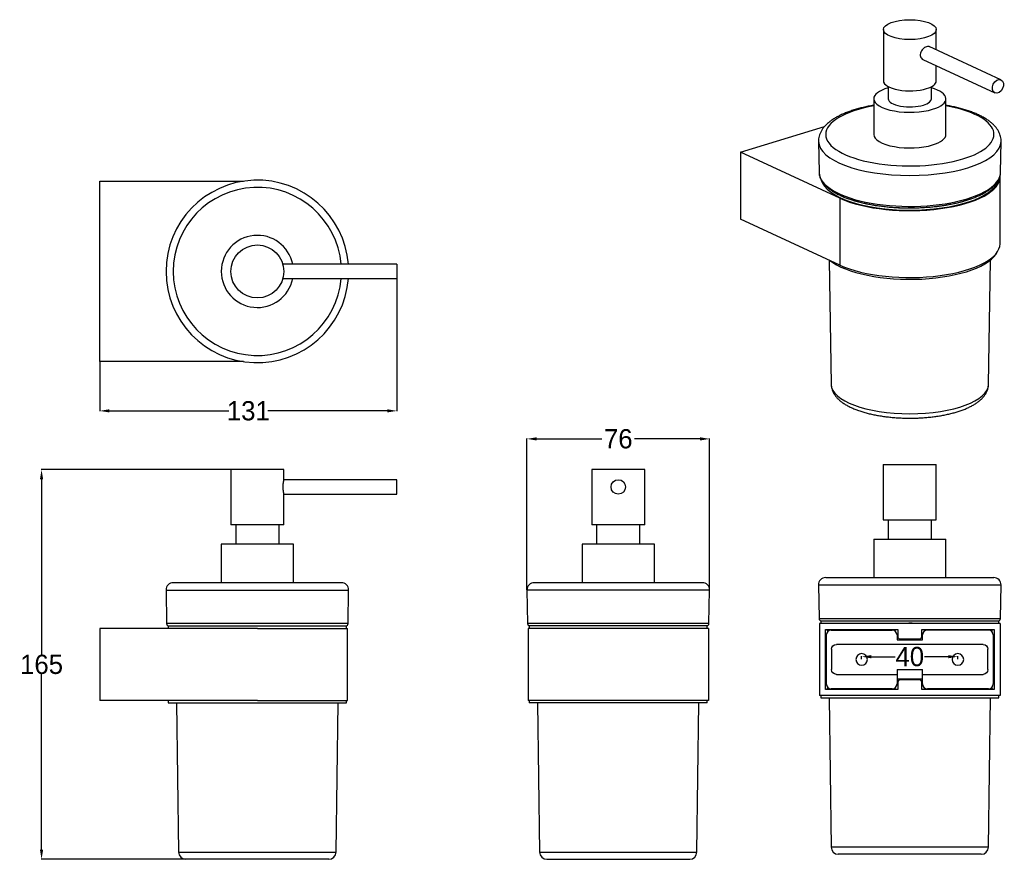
# Model space of a CAD drawing. Header units: inches. Extents: x 1663 to 2072, y 1568 to 1917.
import ezdxf

# ---------------------------------------------------------------- set-up
doc = ezdxf.new("R2010")
doc.units = ezdxf.units.IN
doc.header["$MEASUREMENT"] = 0
doc.layers.add('1', color=7, linetype='Continuous', true_color=0xffffff)
doc.dimstyles.get("Standard").update_dxf_attribs({"dimtxt": 8, "dimasz": 4, "dimexe": 0.18, "dimexo": 0.0625, "dimgap": 0.09, "dimtad": 0, "dimtih": 1, "dimtoh": 1, "dimdec": 0, "dimzin": 0, "dimdsep": 46, "dimtxsty": 'Standard', "dimcen": 0.09, "dimclrd": 3, "dimclre": 3, "dimadec": 0, "dimazin": 0, "dimtfac": 1, "dimtdec": 0, "dimtofl": 0, "dimtmove": 0, "dimatfit": 3, "dimfxl": 1, "dimtolj": 1, "dimtzin": 0, "dimarcsym": 0})

# ---------------------------------------------------------------- blocks, each defined once
blk = doc.blocks.new('*D28')
at = {"color": 3, "lineweight": -2}
for p, q in [((1873.69, 1680.24), (1873.69, 1743.18)), ((1949.59, 1680.3), (1949.59, 1743.18)), ((1877.69, 1743), (1904.88, 1743)), ((1945.59, 1743), (1918.4, 1743))]:
    blk.add_line(p, q, dxfattribs=at)
at = {"color": 3}
for points in [[(1877.69, 1743.66), (1877.69, 1742.33), (1873.69, 1743)], [(1945.59, 1743.66), (1945.59, 1742.33), (1949.59, 1743)]]:
    blk.add_solid(points, dxfattribs=at)
at = {"layer": 'Defpoints', "color": 0}
for p in [(1949.59, 1743), (1873.69, 1680.18), (1949.59, 1680.24)]:
    blk.add_point(p, dxfattribs=at)
at = {"color": 0, "insert": (1911.64, 1743), "char_height": 8, "attachment_point": 5}
blk.add_mtext('\\A1;76', dxfattribs=at)
blk = doc.blocks.new('*D29')
at = {"color": 3, "lineweight": -2}
for p, q in [((1819.65, 1809.55), (1819.65, 1754.46)), ((1696.15, 1775.05), (1696.15, 1754.46)), ((1700.15, 1754.64), (1749.81, 1754.64)), ((1815.65, 1754.64), (1765.99, 1754.64))]:
    blk.add_line(p, q, dxfattribs=at)
at = {"color": 3}
for points in [[(1700.15, 1755.31), (1700.15, 1753.98), (1696.15, 1754.64)], [(1815.65, 1755.31), (1815.65, 1753.98), (1819.65, 1754.64)]]:
    blk.add_solid(points, dxfattribs=at)
at = {"layer": 'Defpoints', "color": 0}
for p in [(1819.65, 1809.61), (1696.15, 1775.11), (1819.65, 1754.64)]:
    blk.add_point(p, dxfattribs=at)
at = {"color": 0, "insert": (1757.9, 1754.64), "char_height": 8, "attachment_point": 5}
blk.add_mtext('\\A1;131', dxfattribs=at)
blk = doc.blocks.new('*D30')
at = {"color": 3, "lineweight": -2}
for p, q in [((1750.58, 1730.23), (1671.79, 1730.23)), ((1671.97, 1726.23), (1671.97, 1653.32)), ((1671.97, 1572.23), (1671.97, 1645.14)), ((1731.89, 1568.23), (1671.79, 1568.23))]:
    blk.add_line(p, q, dxfattribs=at)
at = {"color": 3}
for points in [[(1671.31, 1726.23), (1672.64, 1726.23), (1671.97, 1730.23)], [(1671.31, 1572.23), (1672.64, 1572.23), (1671.97, 1568.23)]]:
    blk.add_solid(points, dxfattribs=at)
at = {"layer": 'Defpoints', "color": 0}
for p in [(1750.65, 1730.23), (1671.97, 1568.23), (1731.95, 1568.23)]:
    blk.add_point(p, dxfattribs=at)
at = {"color": 0, "insert": (1671.97, 1649.23), "char_height": 8, "attachment_point": 5}
blk.add_mtext('\\A1;165', dxfattribs=at)
blk = doc.blocks.new('*D31')
at = {"color": 3, "lineweight": -2}
for p, q in [((2012.79, 1651.39), (2012.79, 1652.64)), ((2016.79, 1652.46), (2026.7, 1652.46)), ((2048.79, 1652.46), (2038.88, 1652.46)), ((2052.79, 1651.39), (2052.79, 1652.64))]:
    blk.add_line(p, q, dxfattribs=at)
at = {"color": 3}
for points in [[(2016.79, 1653.13), (2016.79, 1651.79), (2012.79, 1652.46)], [(2048.79, 1653.13), (2048.79, 1651.79), (2052.79, 1652.46)]]:
    blk.add_solid(points, dxfattribs=at)
at = {"layer": 'Defpoints', "color": 0}
for p in [(2012.79, 1651.32), (2052.79, 1652.46), (2052.79, 1651.32)]:
    blk.add_point(p, dxfattribs=at)
at = {"color": 0, "insert": (2032.79, 1652.46), "char_height": 8, "attachment_point": 5}
blk.add_mtext('\\A1;40', dxfattribs=at)

msp = doc.modelspace()

# ---------------------------------------------------------------- linework, layer by layer
at = {"layer": '1', "color": 7}
for p, q in [((2021.81, 1913.12), (2021.81, 1891.81)), ((2043.81, 1904.68), (2043.81, 1913.12)), ((2070.67, 1892.29), (2040.78, 1906.08)), ((2038.2, 1900.66), (2068.16, 1886.84)), ((2043.81, 1891.81), (2043.81, 1898.07)), ((2023.81, 1889.43), (2023.81, 1884.39)), ((2041.81, 1884.39), (2041.81, 1889.43)), ((2017.81, 1884.39), (2017.81, 1869.56)), ((2047.81, 1869.56), (2047.81, 1884.39)), ((1962.38, 1862.14), (1997.34, 1872.82)), ((1994.86, 1866.63), (1995.11, 1853.69)), ((2070.51, 1853.69), (2070.75, 1866.63)), ((1962.38, 1862.14), (1962.38, 1834.33)), ((2003.72, 1843.06), (1962.38, 1862.14)), ((1696.15, 1775.11), (1696.15, 1850.11)), ((1696.15, 1850.11), (1755.84, 1850.11)), ((2070.31, 1824.14), (2070.31, 1851.95)), ((2003.72, 1843.06), (2003.72, 1815.26)), ((2003.72, 1815.26), (1962.38, 1834.33)), ((1999.34, 1817.28), (2000.12, 1765.64)), ((2065.5, 1765.64), (2066.27, 1817.29)), ((1819.65, 1815.61), (1772.23, 1815.61)), ((1819.65, 1815.61), (1819.65, 1809.61)), ((1772.23, 1809.61), (1819.65, 1809.61)), ((1755.84, 1775.11), (1696.15, 1775.11)), ((2021.79, 1732.32), (2043.79, 1732.32)), ((2021.79, 1732.32), (2021.79, 1709.32)), ((2043.79, 1709.32), (2043.79, 1732.32)), ((1750.65, 1730.23), (1750.65, 1707.23)), ((1772.65, 1730.23), (1750.65, 1730.23)), ((1772.65, 1726.03), (1772.65, 1730.23)), ((1900.64, 1730.23), (1900.64, 1707.23)), ((1911.64, 1730.23), (1900.64, 1730.23)), ((1922.64, 1730.23), (1911.64, 1730.23)), ((1922.64, 1707.23), (1922.64, 1730.23)), ((1819.65, 1726.03), (1772.65, 1726.03)), ((1819.65, 1720.03), (1819.65, 1726.03)), ((1772.65, 1720.03), (1819.65, 1720.03)), ((1772.65, 1707.23), (1772.65, 1720.03)), ((1772.65, 1707.23), (1750.65, 1707.23)), ((1752.65, 1707.23), (1752.65, 1699.23)), ((1770.65, 1699.23), (1770.65, 1707.23)), ((1911.64, 1707.23), (1900.64, 1707.23)), ((1902.64, 1707.23), (1902.64, 1699.23)), ((1922.64, 1707.23), (1911.64, 1707.23)), ((1920.64, 1699.23), (1920.64, 1707.23)), ((2021.79, 1709.32), (2043.79, 1709.32)), ((2023.79, 1709.32), (2023.79, 1701.32)), ((2041.79, 1701.32), (2041.79, 1709.32)), ((1776.65, 1699.23), (1746.65, 1699.23)), ((1746.65, 1699.23), (1746.65, 1683.23)), ((1776.65, 1683.23), (1776.65, 1699.23)), ((1911.64, 1699.23), (1896.64, 1699.23)), ((1896.64, 1699.23), (1896.64, 1683.23)), ((1926.64, 1699.23), (1911.64, 1699.23)), ((1926.64, 1683.23), (1926.64, 1699.23)), ((2017.79, 1701.32), (2017.79, 1685.32)), ((2017.79, 1701.32), (2047.79, 1701.32)), ((2047.79, 1685.32), (2047.79, 1701.32)), ((1796.59, 1683.23), (1726.7, 1683.23)), ((1911.64, 1683.23), (1876.69, 1683.23)), ((1946.59, 1683.23), (1911.64, 1683.23)), ((1994.84, 1682.27), (2032.79, 1682.27)), ((1994.84, 1682.27), (1995.08, 1668.31)), ((1997.84, 1685.32), (2067.73, 1685.32)), ((2032.79, 1682.27), (2070.73, 1682.27)), ((2070.49, 1668.31), (2070.73, 1682.27)), ((1723.7, 1680.18), (1799.59, 1680.18)), ((1723.7, 1680.18), (1723.94, 1666.22)), ((1799.35, 1666.22), (1799.59, 1680.18)), ((1949.59, 1680.18), (1873.69, 1680.18)), ((1873.69, 1680.18), (1873.94, 1666.22)), ((1949.34, 1666.22), (1949.59, 1680.18)), ((1799.35, 1666.22), (1723.94, 1666.22)), ((1911.64, 1666.22), (1873.94, 1666.22)), ((1949.34, 1666.22), (1911.64, 1666.22)), ((1995.08, 1668.31), (2070.49, 1668.31)), ((1995.29, 1666.32), (1995.29, 1636.32)), ((2070.29, 1666.32), (1995.29, 1666.32)), ((1995.79, 1667.32), (1995.79, 1666.32)), ((1995.79, 1667.32), (2032.79, 1667.32)), ((2033.81, 1666.34), (2032.42, 1666.34)), ((2032.79, 1667.32), (2069.79, 1667.32)), ((2069.79, 1666.32), (2069.79, 1667.32)), ((2070.29, 1666.32), (2070.29, 1636.32)), ((1761.65, 1664.23), (1696.15, 1664.23)), ((1696.15, 1664.23), (1696.15, 1634.23)), ((1724.65, 1665.23), (1798.65, 1665.23)), ((1724.65, 1665.23), (1724.65, 1664.23)), ((1761.65, 1664.23), (1799.15, 1664.23)), ((1798.65, 1664.23), (1798.65, 1665.23)), ((1799.15, 1634.23), (1799.15, 1664.23)), ((1874.14, 1664.23), (1874.14, 1634.23)), ((1949.14, 1664.23), (1874.14, 1664.23)), ((1948.64, 1665.23), (1874.64, 1665.23)), ((1874.64, 1665.23), (1874.64, 1664.23)), ((1948.64, 1664.23), (1948.64, 1665.23)), ((1949.14, 1664.23), (1949.14, 1634.23)), ((1997.79, 1663.82), (2027.79, 1663.82)), ((1997.79, 1638.82), (1997.79, 1663.82)), ((1998.09, 1661.52), (1998.09, 1641.12)), ((2000.09, 1663.52), (2025.49, 1663.52)), ((2027.49, 1661.52), (2027.49, 1659.52)), ((2027.79, 1663.82), (2027.79, 1660.82)), ((2037.79, 1663.82), (2067.79, 1663.82)), ((2037.79, 1660.82), (2037.79, 1663.82)), ((2038.09, 1659.52), (2038.09, 1661.52)), ((2065.49, 1663.52), (2040.09, 1663.52)), ((2067.49, 1661.52), (2067.49, 1641.12)), ((2067.79, 1663.82), (2067.79, 1638.82)), ((2063.29, 1657.52), (2002.29, 1657.52)), ((2027.49, 1659.52), (2038.09, 1659.52)), ((2028.79, 1659.82), (2036.79, 1659.82)), ((2000.29, 1655.52), (2000.29, 1647.12)), ((2065.29, 1647.12), (2065.29, 1655.52)), ((2002.29, 1645.12), (2027.49, 1645.12)), ((2027.49, 1647.12), (2038.09, 1647.12)), ((2027.49, 1647.12), (2027.49, 1645.12)), ((2027.49, 1645.12), (2027.49, 1641.12)), ((2038.09, 1645.12), (2038.09, 1647.12)), ((2038.09, 1645.12), (2063.29, 1645.12)), ((2038.09, 1641.12), (2038.09, 1645.12)), ((2038.09, 1643.12), (2027.49, 1643.12)), ((2027.79, 1641.82), (2027.79, 1638.82)), ((2036.79, 1642.82), (2028.79, 1642.82)), ((2037.79, 1638.82), (2037.79, 1641.82)), ((2027.79, 1638.82), (1997.79, 1638.82)), ((2025.49, 1639.12), (2000.09, 1639.12)), ((2067.79, 1638.82), (2037.79, 1638.82)), ((2065.49, 1639.12), (2040.09, 1639.12)), ((1761.65, 1634.23), (1696.15, 1634.23)), ((1724.65, 1634.23), (1724.65, 1633.23)), ((1724.65, 1633.23), (1798.65, 1633.23)), ((1728.09, 1633.23), (1728.95, 1571.19)), ((1761.65, 1634.23), (1799.15, 1634.23)), ((1794.34, 1571.19), (1795.2, 1633.23)), ((1798.65, 1633.23), (1798.65, 1634.23)), ((1949.14, 1634.23), (1874.14, 1634.23)), ((1874.64, 1634.23), (1874.64, 1633.23)), ((1948.64, 1633.23), (1874.64, 1633.23)), ((1878.08, 1633.23), (1878.95, 1571.19)), ((1944.33, 1571.19), (1945.19, 1633.23)), ((1948.64, 1633.23), (1948.64, 1634.23)), ((2070.29, 1636.32), (1995.29, 1636.32)), ((1995.79, 1636.32), (1995.79, 1635.32)), ((1995.79, 1635.32), (2032.79, 1635.32)), ((1999.23, 1635.32), (2000.09, 1573.28)), ((2032.79, 1635.32), (2069.79, 1635.32)), ((2065.48, 1573.28), (2066.34, 1635.32)), ((2069.79, 1635.32), (2069.79, 1636.32)), ((2032.79, 1573.28), (2000.09, 1573.28)), ((2065.48, 1573.28), (2032.79, 1573.28)), ((1728.95, 1571.19), (1794.34, 1571.19)), ((1791.34, 1568.23), (1731.95, 1568.23)), ((1878.95, 1571.19), (1944.33, 1571.19)), ((1881.95, 1568.23), (1911.64, 1568.23)), ((1911.64, 1568.23), (1941.33, 1568.23)), ((2062.48, 1570.32), (2003.09, 1570.32))]:
    msp.add_line(p, q, dxfattribs=at)
for centre, radius in [((1761.65, 1812.61), 11), ((1911.64, 1723.03), 3)]:
    msp.add_circle(centre, radius, dxfattribs=at)
at = {"layer": '1', "color": 7, "extrusion": (0, 0, -1)}
for centre in [(-2012.79, 1651.32), (-2052.79, 1651.32)]:
    msp.add_circle(centre, 2.4, dxfattribs=at)
at = {"layer": '1', "color": 7}
for centre, radius, start, end in [((1761.65, 1812.61), 37.95, 4.5394, 355.4606), ((1761.65, 1812.61), 34.95, 4.9275, 355.0725), ((1761.65, 1812.61), 15, 11.5425, 348.4575), ((1726.7, 1680.23), 3, 90, 181), ((1796.59, 1680.23), 3, 359, 90), ((1876.69, 1680.23), 3, 90, 181), ((1946.59, 1680.23), 3, 359, 90), ((1997.84, 1682.32), 3, 90, 181), ((2067.73, 1682.32), 3, 359, 90), ((1724.94, 1666.23), 1, 181, 270), ((1798.35, 1666.23), 1, 270, 359), ((1874.94, 1666.23), 1, 181, 270), ((1948.34, 1666.23), 1, 270, 359), ((1996.08, 1668.32), 1, 181, 270), ((2069.49, 1668.32), 1, 270, 359), ((2000.09, 1661.52), 2, 90, 180), ((2025.49, 1661.52), 2, 0, 90), ((2040.09, 1661.52), 2, 90, 180), ((2065.49, 1661.52), 2, 0, 90), ((2028.79, 1660.82), 1, 180, 270), ((2036.79, 1660.82), 1, 270, 0), ((2000.09, 1641.12), 2, 180, 270), ((2025.49, 1641.12), 2, 270, 0), ((2028.79, 1641.82), 1, 90, 180), ((2036.79, 1641.82), 1, 0, 90), ((2040.09, 1641.12), 2, 180, 270), ((2065.49, 1641.12), 2, 270, 0), ((2003.09, 1573.32), 3, 180.7974, 270), ((2062.48, 1573.32), 3, 270, 359.2026), ((1731.95, 1571.23), 3, 180.7974, 270), ((1791.34, 1571.23), 3, 270, 359.2026), ((1881.95, 1571.23), 3, 180.7974, 270), ((1941.33, 1571.23), 3, 270, 359.2026)]:
    msp.add_arc(centre, radius, start, end, dxfattribs=at)
at = {"layer": '1', "color": 7, "extrusion": (0, 0, -1)}
for centre, start, end in [((-2002.29, 1655.52), 0, 90), ((-2063.29, 1655.52), 90, 180), ((-2002.29, 1647.12), 270, 0), ((-2063.29, 1647.12), 180, 270)]:
    msp.add_arc(centre, 2, start, end, dxfattribs=at)
at = {"layer": '1', "color": 7}
for centre, major_axis, ratio in [((2032.81, 1913.12), (-11, 0), 0.375419), ((2069.42, 1889.56), (1.26, 2.72), 0.718873)]:
    msp.add_ellipse(centre, major_axis=major_axis, ratio=ratio, dxfattribs=at)
for centre, major_axis, start_param, end_param in [((2032.81, 1891.81), (-11, 0), 0, 2.25392), ((2032.81, 1891.81), (-11, 0), 2.25392, 3.141617), ((2032.81, 1884.39), (-15, 0), 5.355949, 6.283185), ((2032.81, 1884.39), (-15, 0), 2.25392, 4.068975), ((2032.81, 1884.39), (-15, 0), 0, 2.25392), ((2032.81, 1884.39), (-9, 0), 0, 2.25392), ((2032.81, 1884.39), (-9, 0), 2.25392, 3.141617), ((2032.81, 1869.56), (-34.95, 0), 5.156065, 6.283185), ((2032.81, 1869.56), (-34.95, 0), 2.25392, 4.268761), ((2032.81, 1866.73), (37.95, 0), 3.148685, 6.276533), ((2032.81, 1869.56), (-34.95, 0), 0, 2.25392), ((2032.81, 1869.56), (-15, 0), 0, 2.25392), ((2032.81, 1869.56), (-15, 0), 2.25392, 3.141617), ((2032.81, 1853.79), (-37.7, 0), 0.006994, 2.25392), ((2032.81, 1853.79), (-37.7, 0), 2.25392, 3.134548), ((2032.81, 1851.95), (37, 0), 3.24254, 6.170701), ((2032.81, 1851.95), (37.5, 0), 3.824717, 6.295236), ((2032.81, 1852.88), (37, 0), 3.770033, 5.512439), ((2032.81, 1824.14), (37.5, 0), 3.824717, 6.28316), ((2032.81, 1823.22), (37, 0), 3.584974, 6.111796), ((2032.81, 1765.71), (-32.69, 0), 0.00562, 3.136021)]:
    msp.add_ellipse(centre, major_axis=major_axis, ratio=0.375419, start_param=start_param, end_param=end_param, dxfattribs=at)
for points, knots in [([(2039.75, 1906.03), (2039.5, 1905.95), (2039.23, 1905.82), (2038.97, 1905.66), (2038.71, 1905.49), (2038.46, 1905.29), (2038.23, 1905.06), (2038, 1904.82), (2037.79, 1904.54), (2037.62, 1904.26), (2037.45, 1903.96), (2037.32, 1903.64), (2037.24, 1903.32), (2037.17, 1903.01), (2037.14, 1902.69), (2037.17, 1902.38), (2037.21, 1902.09), (2037.29, 1901.81), (2037.41, 1901.56), (2037.54, 1901.3), (2037.71, 1901.08), (2037.91, 1900.89), (2038.06, 1900.76), (2038.24, 1900.64), (2038.42, 1900.56)], [0, 0, 0, 0, 0.127896, 0.127896, 0.127896, 0.255604, 0.255604, 0.255604, 0.386133, 0.386133, 0.386133, 0.519111, 0.519111, 0.519111, 0.648911, 0.648911, 0.648911, 0.7748, 0.7748, 0.7748, 0.902161, 0.902161, 0.902161, 1, 1, 1, 1]), ([(2040.93, 1906), (2040.77, 1906.08), (2040.59, 1906.12), (2040.4, 1906.12), (2040.19, 1906.13), (2039.98, 1906.1), (2039.75, 1906.03)], [0, 0, 0, 0, 0.493524, 0.493524, 0.493524, 1, 1, 1, 1]), ([(2017.8, 1881.67), (2017.56, 1881.63), (2016.62, 1881.47), (2014.99, 1881.15), (2012.96, 1880.68), (2011, 1880.17), (2009.12, 1879.6), (2007.32, 1878.98), (2005.62, 1878.32), (2004.01, 1877.6), (2002.5, 1876.82), (2001.09, 1876), (1999.81, 1875.11), (1998.64, 1874.18), (1997.62, 1873.18), (1996.74, 1872.14), (1996.03, 1871.06), (1995.48, 1869.96), (1995.1, 1868.85), (1994.9, 1867.75), (1994.83, 1866.98), (1994.86, 1866.6), (1994.87, 1866.58)], [0, 0, 0, 0, 0.018249, 0.073065, 0.128013, 0.18312, 0.238419, 0.293946, 0.349741, 0.405843, 0.462287, 0.519081, 0.576181, 0.633409, 0.690293, 0.746206, 0.800443, 0.85252, 0.902387, 0.950396, 0.997135, 1, 1, 1, 1]), ([(2070.74, 1866.64), (2070.75, 1866.78), (2070.76, 1867.27), (2070.66, 1868.13), (2070.41, 1869.18), (2070.02, 1870.21), (2069.49, 1871.22), (2068.82, 1872.21), (2068.01, 1873.17), (2067.04, 1874.11), (2065.93, 1875.02), (2064.68, 1875.89), (2063.3, 1876.72), (2061.8, 1877.5), (2060.2, 1878.23), (2058.49, 1878.91), (2056.7, 1879.54), (2054.82, 1880.11), (2052.86, 1880.63), (2050.83, 1881.1), (2049.13, 1881.44), (2048.12, 1881.62), (2047.81, 1881.67)], [0, 0, 0, 0, 0.017789, 0.064033, 0.110283, 0.157153, 0.205248, 0.255053, 0.306842, 0.360585, 0.415925, 0.472296, 0.529132, 0.585968, 0.642581, 0.698904, 0.754932, 0.810688, 0.866206, 0.92152, 0.976662, 1, 1, 1, 1]), ([(2056.27, 1842.16), (2056.59, 1842.26), (2057.51, 1842.55), (2058.98, 1843.06), (2060.62, 1843.71), (2062.16, 1844.4), (2063.58, 1845.13), (2064.89, 1845.9), (2066.08, 1846.71), (2067.14, 1847.55), (2068.07, 1848.42), (2068.86, 1849.33), (2069.5, 1850.26), (2069.99, 1851.22), (2070.32, 1852.18), (2070.49, 1853.04), (2070.5, 1853.57), (2070.49, 1853.79)], [0, 0, 0, 0, 0.03718, 0.108109, 0.179134, 0.250287, 0.321581, 0.393026, 0.464616, 0.536318, 0.608009, 0.679459, 0.750333, 0.820228, 0.888817, 0.956048, 1, 1, 1, 1]), ([(1995.14, 1853.19), (1995.15, 1853.05), (1995.21, 1852.59), (1995.4, 1851.83), (1995.77, 1850.9), (1996.29, 1849.99), (1996.95, 1849.09), (1997.76, 1848.21), (1998.7, 1847.35), (1999.79, 1846.52), (2001, 1845.73), (2002.34, 1844.96), (2003.8, 1844.24), (2005.36, 1843.56), (2007.03, 1842.92), (2008.8, 1842.32), (2010.65, 1841.77), (2012.6, 1841.26), (2014.61, 1840.8), (2016.7, 1840.4), (2018.85, 1840.04), (2021.05, 1839.73), (2023.3, 1839.48), (2025.58, 1839.28), (2027.89, 1839.14), (2030.22, 1839.05), (2032.56, 1839.02), (2034.9, 1839.04), (2037.23, 1839.11), (2039.54, 1839.25), (2041.83, 1839.43), (2044.08, 1839.67), (2046.29, 1839.97), (2048.45, 1840.31), (2050.55, 1840.71), (2052.58, 1841.16), (2054.49, 1841.64), (2055.7, 1841.99), (2056.27, 1842.16)], [0, 0, 0, 0, 0.011922, 0.038395, 0.065106, 0.092259, 0.119932, 0.148076, 0.176562, 0.205246, 0.234011, 0.262775, 0.291498, 0.32017, 0.348789, 0.377359, 0.405884, 0.434372, 0.462826, 0.491254, 0.519659, 0.548045, 0.576417, 0.604777, 0.633128, 0.661473, 0.689815, 0.718155, 0.746496, 0.77484, 0.803189, 0.831546, 0.859913, 0.888293, 0.91669, 0.945108, 0.97355, 1, 1, 1, 1]), ([(2000.13, 1765.67), (2000.13, 1765.58), (2000.11, 1765.15), (2000.23, 1764.38), (2000.49, 1763.38), (2000.89, 1762.41), (2001.42, 1761.47), (2002.1, 1760.55), (2002.92, 1759.66), (2003.88, 1758.79), (2005, 1757.95), (2006.25, 1757.15), (2007.62, 1756.41), (2009.11, 1755.71), (2010.7, 1755.07), (2012.37, 1754.48), (2014.13, 1753.95), (2015.96, 1753.47), (2017.87, 1753.04), (2019.83, 1752.67), (2021.85, 1752.35), (2023.91, 1752.09), (2026.01, 1751.88), (2028.13, 1751.73), (2030.28, 1751.64), (2032.44, 1751.6), (2034.6, 1751.62), (2036.75, 1751.69), (2038.88, 1751.82), (2040.99, 1752.01), (2043.06, 1752.25), (2045.09, 1752.55), (2047.06, 1752.9), (2048.98, 1753.31), (2050.77, 1753.75), (2051.9, 1754.08), (2052.43, 1754.24)], [0, 0, 0, 0, 0.006705, 0.032133, 0.057576, 0.08343, 0.110079, 0.137834, 0.16687, 0.197152, 0.228407, 0.260229, 0.292233, 0.324133, 0.355846, 0.387353, 0.418667, 0.449814, 0.48082, 0.511709, 0.542503, 0.573222, 0.603883, 0.634501, 0.665088, 0.695658, 0.726221, 0.756787, 0.787366, 0.817969, 0.848609, 0.879299, 0.910054, 0.940892, 0.971833, 1, 1, 1, 1]), ([(2052.43, 1754.24), (2052.73, 1754.33), (2053.61, 1754.61), (2055, 1755.1), (2056.57, 1755.74), (2058.05, 1756.44), (2059.42, 1757.19), (2060.69, 1758), (2061.83, 1758.87), (2062.85, 1759.8), (2063.68, 1760.75), (2064.34, 1761.71), (2064.85, 1762.68), (2065.23, 1763.69), (2065.45, 1764.7), (2065.49, 1765.34), (2065.49, 1765.63)], [0, 0, 0, 0, 0.040617, 0.118816, 0.197424, 0.276599, 0.35639, 0.436776, 0.517566, 0.597992, 0.676948, 0.745118, 0.810351, 0.880005, 0.946749, 1, 1, 1, 1]), ([(1772.65, 1726.04), (1772.65, 1726.03), (1772.64, 1726.01), (1772.63, 1725.96), (1772.62, 1725.93), (1772.6, 1725.88), (1772.6, 1725.84), (1772.57, 1725.73), (1772.54, 1725.64), (1772.51, 1725.47), (1772.49, 1725.41), (1772.47, 1725.29), (1772.45, 1725.22), (1772.41, 1725.02), (1772.39, 1724.87), (1772.35, 1724.62), (1772.33, 1724.54), (1772.31, 1724.36), (1772.29, 1724.19), (1772.27, 1724), (1772.26, 1723.82), (1772.25, 1723.72), (1772.23, 1723.43), (1772.23, 1723.23), (1772.23, 1722.84), (1772.23, 1722.64), (1772.26, 1722.25), (1772.27, 1722.07), (1772.3, 1721.79), (1772.31, 1721.7), (1772.34, 1721.53), (1772.36, 1721.36), (1772.39, 1721.21), (1772.41, 1721.06), (1772.43, 1720.98), (1772.47, 1720.77), (1772.49, 1720.65), (1772.53, 1720.49), (1772.54, 1720.44), (1772.57, 1720.34), (1772.58, 1720.3), (1772.6, 1720.19), (1772.62, 1720.13), (1772.64, 1720.07), (1772.64, 1720.06), (1772.64, 1720.04), (1772.65, 1720.04), (1772.65, 1720.03)], [0, 0, 0, 0, 0.062501, 0.062501, 0.093751, 0.093751, 0.125001, 0.125001, 0.187502, 0.187502, 0.218752, 0.218752, 0.250003, 0.250003, 0.312503, 0.312503, 0.343754, 0.343754, 0.375004, 0.406254, 0.406254, 0.437505, 0.437505, 0.500005, 0.500005, 0.562506, 0.562506, 0.625007, 0.625007, 0.656257, 0.656257, 0.687507, 0.718758, 0.718758, 0.750008, 0.750008, 0.812509, 0.812509, 0.843759, 0.843759, 0.875009, 0.875009, 0.93751, 0.93751, 0.96876, 0.96876, 1, 1, 1, 1])]:
    msp.add_open_spline(points, degree=3, knots=knots, dxfattribs=at)
for points, degree in [([(1995.12, 1853.51), (1995.12, 1853.47), (1995.13, 1853.42), (1995.13, 1853.38)], 3), ([(1998.72, 1662.86), (1998.63, 1663.34), (1998.54, 1663.82)], 2), ([(2067.03, 1663.82), (2066.94, 1663.34), (2066.85, 1662.86)], 2), ([(1998.54, 1638.82), (1998.63, 1639.31), (1998.72, 1639.79)], 2), ([(2066.85, 1639.79), (2066.94, 1639.31), (2067.03, 1638.82)], 2)]:
    msp.add_open_spline(points, degree=degree, dxfattribs=at)

# ---------------------------------------------------------------- dimensions: what is measured, and where the dimension line sits
dim = msp.add_linear_dim(base=(1819.65, 1754.64), p1=(1696.15, 1775.11), p2=(1819.65, 1809.61), text='131', dimstyle='Standard')
dim.commit()
dim.dimension.update_dxf_attribs({"geometry": '*D29', "text_midpoint": (1757.9, 1754.64)})
for base, p1, p2, picture, middle in [((1949.59, 1743), (1873.69, 1680.18), (1949.59, 1680.24), '*D28', (1911.64, 1743)), ((2052.79, 1652.46), (2012.79, 1651.32), (2052.79, 1651.32), '*D31', (2032.79, 1652.46))]:
    dim = msp.add_linear_dim(base=base, p1=p1, p2=p2, dimstyle='Standard')
    dim.commit()
    dim.dimension.update_dxf_attribs({"geometry": picture, "text_midpoint": middle})
dim = msp.add_linear_dim(base=(1671.97, 1568.23), p1=(1750.65, 1730.23), p2=(1731.95, 1568.23), angle=90, text='165', dimstyle='Standard')
dim.commit()
dim.dimension.update_dxf_attribs({"geometry": '*D30', "text_midpoint": (1671.97, 1649.23)})

doc.saveas('drawing.dxf')
